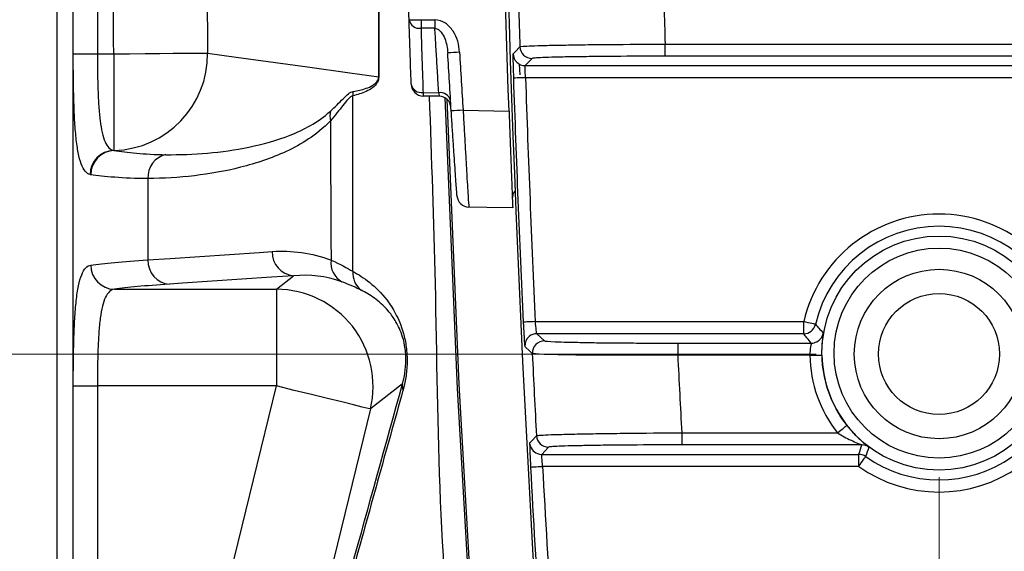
# Model space of a CAD drawing. Header units: millimetres. Extents: x 10 to 272, y 8 to 208.
# Tile 5 of 45: x 56.46 to 66.63, y 30.9 to 36.39. Entities that reach past the tile are written whole.
import ezdxf

# ---------------------------------------------------------------- set-up
doc = ezdxf.new("R2010")
doc.units = ezdxf.units.MM
doc.styles.add('SLDTEXTSTYLE0', font='TXT', dxfattribs={"width": 0.75})
doc.dimstyles.new('SLDDIMSTYLE2', dxfattribs={"dimtxt": 1.905, "dimasz": 3, "dimexe": 0, "dimexo": 0.0625, "dimgap": 0.47625, "dimtad": 0, "dimtih": 1, "dimtoh": 1, "dimdec": 1, "dimlfac": 2, "dimrnd": 1e-09, "dimzin": 12, "dimdsep": 46, "dimtxsty": 'SLDTEXTSTYLE0', "dimsah": 1, "dimcen": 0.09, "dimadec": 0, "dimazin": 3, "dimtfac": 1, "dimtdec": 1, "dimtofl": 0, "dimtmove": 0, "dimatfit": 3, "dimfxl": 1, "dimfrac": 2, "dimtolj": 1, "dimtzin": 12, "dimarcsym": 0})

# ---------------------------------------------------------------- blocks, each defined once
blk = doc.blocks.new('_D_13')
at = {"color": 7, "linetype": 'Continuous', "lineweight": 18}
for p, q in [((65.955, 31.67), (65.955, 11.438)), ((56.844, 28.555), (56.844, 11.438)), ((51.802, 16.125), (51.221, 16.125)), ((51.221, 16.125), (51.221, 13.101)), ((55.321, 16.125), (55.901, 16.125)), ((55.901, 16.125), (55.901, 13.101)), ((65.955, 14.613), (56.844, 14.613)), ((51.221, 13.101), (51.802, 13.101)), ((55.901, 13.101), (55.321, 13.101))]:
    blk.add_line(p, q, dxfattribs=at)
for points in [[(56.844, 14.613), (59.844, 14.113), (59.844, 15.113)], [(65.955, 14.613), (62.955, 15.113), (62.955, 14.113)]]:
    blk.add_solid(points, dxfattribs=at)
at = {"color": 7, "linetype": 'Continuous', "lineweight": 18, "char_height": 1.905, "attachment_point": 1, "style": 'SLDTEXTSTYLE0'}
for s, insert in [('18.2', (45.714, 15.557)), ('.72', (51.802, 15.557))]:
    blk.add_mtext(s, dxfattribs=dict(at, insert=insert))
blk = doc.blocks.new('_D_14')
at = {"color": 7, "linetype": 'Continuous', "lineweight": 18}
for p, q in [((65.955, 31.67), (65.955, 11.438)), ((95.226, 31.67), (95.226, 11.438)), ((80.585, 16.125), (80.004, 16.125)), ((80.004, 16.125), (80.004, 13.101)), ((85.511, 16.125), (86.092, 16.125)), ((86.092, 16.125), (86.092, 13.101)), ((65.955, 14.613), (74.111, 14.613)), ((95.226, 14.613), (87.059, 14.613)), ((80.004, 13.101), (80.585, 13.101)), ((86.092, 13.101), (85.511, 13.101))]:
    blk.add_line(p, q, dxfattribs=at)
for points in [[(65.955, 14.613), (68.955, 14.113), (68.955, 15.113)], [(95.226, 14.613), (92.226, 15.113), (92.226, 14.113)]]:
    blk.add_solid(points, dxfattribs=at)
at = {"color": 7, "linetype": 'Continuous', "lineweight": 18, "char_height": 1.905, "attachment_point": 1, "style": 'SLDTEXTSTYLE0'}
for s, insert in [('58.5', (74.497, 15.557)), ('2.30', (80.585, 15.557))]:
    blk.add_mtext(s, dxfattribs=dict(at, insert=insert))
blk = doc.blocks.new('_D_16')
at = {"color": 7, "linetype": 'Continuous', "lineweight": 18}
for p, q in [((64.685, 52.211), (39.875, 52.211)), ((43.05, 52.211), (43.05, 46.408)), ((43.05, 46.021), (42.469, 46.021)), ((42.469, 46.021), (42.469, 42.996)), ((47.976, 46.021), (48.557, 46.021)), ((48.557, 46.021), (48.557, 42.996)), ((42.469, 42.996), (43.05, 42.996)), ((48.557, 42.996), (47.976, 42.996)), ((43.05, 32.94), (43.05, 42.609)), ((64.685, 32.94), (39.875, 32.94))]:
    blk.add_line(p, q, dxfattribs=at)
for points in [[(43.05, 52.211), (42.55, 49.211), (43.55, 49.211)], [(43.05, 32.94), (43.55, 35.94), (42.55, 35.94)]]:
    blk.add_solid(points, dxfattribs=at)
at = {"color": 7, "linetype": 'Continuous', "lineweight": 18, "char_height": 1.905, "attachment_point": 1, "style": 'SLDTEXTSTYLE0'}
for s, insert in [('38.5', (36.962, 45.452)), ('1.52', (43.05, 45.452))]:
    blk.add_mtext(s, dxfattribs=dict(at, insert=insert))

msp = doc.modelspace()

# ---------------------------------------------------------------- linework, layer by layer
at = {"color": 7, "linetype": 'Continuous', "lineweight": 25}
for p, q in [((56.844, 55.325), (56.844, 29.825)), ((57.014, 36.041), (57.014, 38.11)), ((57.263, 38.11), (57.263, 36.041)), ((63.127, 36.016), (63.127, 36.141)), ((63.127, 36.141), (79.493, 36.141)), ((57.014, 36.041), (57.263, 36.041)), ((57.263, 36.041), (57.431, 36.041)), ((57.431, 36.041), (57.431, 35.043)), ((79.493, 36.016), (63.127, 36.016)), ((61.62, 35.934), (61.624, 35.825)), ((61.752, 35.992), (61.681, 35.919)), ((61.681, 35.919), (80.941, 35.919)), ((80.941, 35.794), (61.685, 35.794)), ((60.626, 35.642), (60.788, 35.639)), ((61.04, 35.458), (61.514, 35.45)), ((57.785, 34.753), (57.785, 33.912)), ((59.111, 33.609), (59.289, 33.749)), ((57.439, 33.609), (59.111, 33.609)), ((59.111, 33.609), (59.111, 32.61)), ((61.786, 33.275), (64.557, 33.275)), ((64.557, 33.275), (64.557, 33.15)), ((61.802, 33.15), (61.88, 33.076)), ((64.557, 33.15), (61.802, 33.15)), ((63.257, 33.053), (63.257, 32.928)), ((63.257, 33.053), (64.636, 33.053)), ((64.622, 32.928), (63.257, 32.928)), ((57.014, 32.61), (57.263, 32.61)), ((59.111, 32.61), (57.263, 32.61)), ((57.263, 32.61), (57.263, 29.824)), ((58.322, 29.379), (59.111, 32.61)), ((60.414, 32.633), (60.082, 32.373)), ((60.082, 32.373), (59.293, 29.142)), ((63.298, 32.127), (63.298, 32.002)), ((63.298, 32.127), (64.906, 32.127)), ((61.922, 31.978), (61.852, 31.904)), ((65.157, 32.002), (63.298, 32.002)), ((61.852, 31.904), (65.125, 31.904)), ((65.125, 31.904), (65.125, 31.779)), ((65.125, 31.779), (61.861, 31.779))]:
    msp.add_line(p, q, dxfattribs=at)
at = {"color": 7, "linetype": 'Continuous', "lineweight": 25, "flags": 128}
for points in [[(60.482, 36.389), (60.485, 36.389), (60.491, 36.39), (60.503, 36.39), (60.518, 36.39), (60.537, 36.391), (60.558, 36.392), (60.581, 36.392), (60.605, 36.393)], [(60.605, 36.393), (60.624, 36.393), (60.748, 36.392)], [(60.748, 36.304), (60.624, 36.305), (60.605, 36.305)], [(61.556, 36.039), (61.56, 36.044), (61.577, 36.061), (61.627, 36.113)], [(57.431, 36.041), (57.596, 36.042), (57.757, 36.044), (57.908, 36.045), (58.047, 36.046), (58.168, 36.047), (58.27, 36.048), (58.348, 36.048), (58.401, 36.049)], [(58.401, 36.049), (58.696, 36.007), (59.432, 35.905), (59.87, 35.843), (60.168, 35.802)], [(61.685, 35.794), (61.66, 35.793), (61.637, 35.792), (61.616, 35.791), (61.597, 35.791), (61.581, 35.79), (61.57, 35.79), (61.562, 35.789), (61.56, 35.789)], [(60.793, 35.602), (60.708, 35.604), (60.626, 35.605)], [(60.851, 35.587), (60.978, 32.584), (61.171, 29.257)], [(61.19, 29.319), (60.998, 32.63), (60.874, 35.57)], [(61.552, 34.45), (61.286, 34.455), (61.099, 34.458)], [(57.785, 33.912), (58.014, 33.928), (58.932, 33.99), (59.067, 33.999)], [(59.289, 33.749), (59.06, 33.734), (58.142, 33.672), (58.007, 33.662)], [(61.786, 33.275), (61.762, 33.274), (61.739, 33.273), (61.717, 33.272), (61.698, 33.271), (61.683, 33.27), (61.671, 33.27), (61.664, 33.269), (61.661, 33.269)], [(64.679, 33.247), (64.676, 33.247), (64.669, 33.249), (64.657, 33.252), (64.642, 33.255), (64.624, 33.259), (64.603, 33.264), (64.58, 33.269), (64.557, 33.275)], [(61.755, 32.945), (61.75, 32.949), (61.732, 32.967), (61.677, 33.019)], [(64.622, 32.928), (64.646, 32.928), (64.669, 32.928), (64.69, 32.929), (64.709, 32.929), (64.725, 32.929), (64.736, 32.93), (64.744, 32.93), (64.746, 32.93)], [(60.082, 32.373), (60.058, 32.379), (59.999, 32.393), (59.907, 32.415), (59.786, 32.445), (59.64, 32.48), (59.475, 32.521), (59.296, 32.564), (59.111, 32.61)], [(64.906, 32.127), (64.925, 32.141), (64.943, 32.156), (64.96, 32.169), (64.975, 32.181), (64.987, 32.19), (64.996, 32.198), (65.002, 32.202), (65.004, 32.204)], [(61.727, 32.023), (61.732, 32.027), (61.748, 32.044), (61.797, 32.096)], [(61.809, 31.912), (61.829, 31.906), (61.852, 31.904)], [(65.125, 31.779), (65.139, 31.799), (65.152, 31.818), (65.165, 31.835), (65.176, 31.851), (65.185, 31.863), (65.191, 31.873), (65.196, 31.879), (65.197, 31.881)], [(61.737, 31.772), (61.739, 31.773), (61.747, 31.773), (61.758, 31.774), (61.774, 31.775), (61.793, 31.776), (61.814, 31.777), (61.837, 31.778), (61.861, 31.779)]]:
    msp.add_lwpolyline(points, dxfattribs=at)
at = {"color": 7, "linetype": 'Continuous', "lineweight": 25}
for centre, radius in [((65.955, 32.95), 1.209), ((65.955, 32.95), 1.084), ((65.955, 32.94), 0.875), ((65.955, 32.94), 0.625)]:
    msp.add_circle(centre, radius, dxfattribs=at)
for centre, radius, start, end in [((261.418, 42.575), 200, 176.43675, 183.56325), ((261.418, 42.575), 199.896, 181.60916, 181.85253), ((261.418, 42.575), 198.396, 181.62713, 181.85855), ((60.589, 36.414), 0.11, 192.7404, 278.1209), ((65.976, 36.349), 5.371, 179.5286, 180.4714), ((66.119, 36.348), 5.371, 179.5286, 180.4714), ((61.752, 36.117), 0.125, 181.8725, 269.9798), ((57.406, 36.037), 0.995, 271.7668, 0.6903), ((64.931, -31.834), 68.005, 93.31082, 93.4143), ((61.681, 36.044), 0.125, 181.8928, 269.9804), ((60.183, 35.92), 0.12, 262.4206, 263.1574), ((60.611, 35.75), 0.11, 192.9033, 278.2097), ((60.629, 35.73), 0.125, 181.9528, 269), ((261.418, 42.575), 199.974, 181.94468, 182.66734), ((261.418, 42.575), 199.849, 181.94468, 182.66734), ((60.158, 35.612), 0.257, 171.0207, 180.9614), ((61.372, 35.623), 0.745, 178.5956, 181.4044), ((60.805, 35.531), 0.109, 14.3454, 98.9868), ((60.79, 35.477), 0.125, 3.6256, 89), ((59.873, 35.397), 0.209, 165.5592, 193.3975), ((64.974, -26.797), 62.38, 93.61565, 93.72846), ((57.438, 34.792), 0.251, 91.6311, 179.7942), ((57.444, 34.793), 0.249, 91.6621, 180.2169), ((58.027, 34.764), 0.243, 103.5311, 182.5729), ((61.101, 34.583), 0.125, 184.0922, 269), ((61.673, 34.547), 0.125, 140.8361, 182.249), ((65.955, 32.95), 1.435, 13.0714, 166.9286), ((65.955, 32.95), 1.31, 13.0714, 166.9286), ((59.309, 33.99), 0.242, 177.9007, 265.3683), ((58.027, 33.903), 0.242, 177.9003, 265.3682), ((59.901, 33.882), 0.227, 173.1036, 239.7202), ((57.444, 33.858), 0.249, 179.7743, 268.668), ((60.139, 33.783), 0.24, 177.3394, 230.3954), ((59.109, 32.608), 1.001, 346.3926, 89.8885), ((64.557, 33.275), 0.125, 270.0154, 346.9129), ((64.636, 33.178), 0.125, 297.8809, 350.2058), ((61.802, 33.025), 0.125, 129.2731, 182.7172), ((61.802, 33.025), 0.125, 90.0206, 129.2753), ((61.88, 32.951), 0.125, 90.0218, 182.7392), ((64.636, 33.178), 0.125, 270.014, 297.8848), ((261.418, 42.575), 199.896, 182.76135, 183.00491), ((261.418, 42.575), 198.396, 182.78732, 183.01893), ((65.955, 32.95), 1.334, 180.9764, 218.1428), ((65.955, 32.95), 1.209, 180.9764, 218.1428), ((60.535, 32.61), 0.123, 169.2309, 200.1368), ((61.922, 32.103), 0.125, 183.024, 269.9807), ((61.852, 32.029), 0.125, 183.0435, 249.8509), ((73.701, 29.174), 9, 161.6899, 162.3417), ((65.157, 31.877), 0.125, 53.3716, 89.9952), ((71.838, 29.582), 7.028, 160.0717, 160.8996), ((65.125, 31.779), 0.125, 54.6794, 89.9952), ((65.955, 32.95), 1.31, 234.6737, 305.3263), ((261.418, 42.575), 199.974, 183.09669, 183.55646), ((261.418, 42.575), 199.849, 183.09669, 183.55646), ((65.955, 32.95), 1.435, 234.6737, 305.3263)]:
    msp.add_arc(centre, radius, start, end, dxfattribs=at)
for points, knots in [([(57.013, 29.825), (57.013, 29.858), (57.013, 29.892), (57.013, 29.958), (57.013, 30.058), (57.013, 30.29), (57.013, 30.755), (57.013, 31.685), (57.013, 33.544), (57.013, 37.263), (57.013, 42.575), (57.013, 47.888), (57.013, 51.607), (57.013, 53.466), (57.013, 54.396), (57.013, 54.86), (57.013, 55.093), (57.013, 55.193), (57.013, 55.259), (57.013, 55.292), (57.013, 55.325)], [0, 0, 0, 0, 0.003906, 0.003906, 0.007812, 0.015625, 0.03125, 0.0625, 0.125, 0.25, 0.5, 0.75, 0.875, 0.9375, 0.96875, 0.984375, 0.992187, 0.996094, 0.996094, 1, 1, 1, 1]), ([(60.482, 36.389), (60.473, 36.689), (60.464, 36.989), (60.456, 37.288), (60.449, 37.586), (60.441, 37.883), (60.435, 38.181)], [0, 0, 0, 0, 0.00179853, 0.00179853, 0.00179853, 0.003584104, 0.003584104, 0.003584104, 0.003584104]), ([(60.504, 35.726), (60.502, 35.781), (60.5, 35.836), (60.498, 35.89), (60.496, 35.957), (60.494, 36.023), (60.492, 36.089), (60.49, 36.155), (60.487, 36.221), (60.485, 36.287), (60.484, 36.321), (60.483, 36.355), (60.482, 36.389)], [0, 0, 0, 0, 0.000465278, 0.000465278, 0.000465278, 0.00102681, 0.00102681, 0.00102681, 0.001588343, 0.001588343, 0.001588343, 0.001876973, 0.001876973, 0.001876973, 0.001876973]), ([(60.605, 36.305), (60.606, 36.271), (60.607, 36.237), (60.608, 36.203), (60.61, 36.137), (60.612, 36.071), (60.614, 36.004), (60.617, 35.938), (60.619, 35.872), (60.621, 35.806), (60.623, 35.751), (60.625, 35.697), (60.626, 35.642)], [0, 0, 0, 0, 0.000288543, 0.000288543, 0.000288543, 0.000849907, 0.000849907, 0.000849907, 0.00141127, 0.00141127, 0.00141127, 0.001876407, 0.001876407, 0.001876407, 0.001876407]), ([(61.003, 36.057), (60.999, 36.134), (60.978, 36.21), (60.915, 36.307), (60.888, 36.336), (60.825, 36.378), (60.787, 36.392), (60.748, 36.392)], [0, 0, 0, 0, 0.5, 0.5, 0.75, 0.75, 1, 1, 1, 1]), ([(60.748, 36.304), (60.762, 36.303), (60.775, 36.298), (60.796, 36.284), (60.806, 36.274), (60.83, 36.244), (60.841, 36.221), (60.869, 36.151), (60.878, 36.101), (60.881, 36.05)], [0, 0, 0, 0, 0.125, 0.125, 0.25, 0.25, 0.5, 0.5, 1, 1, 1, 1]), ([(60.788, 35.639), (60.786, 35.673), (60.784, 35.708), (60.782, 35.743), (60.778, 35.809), (60.774, 35.875), (60.77, 35.941), (60.766, 36.007), (60.762, 36.073), (60.758, 36.139), (60.755, 36.194), (60.751, 36.249), (60.748, 36.304)], [0, 0, 0, 0, 0.00029336, 0.00029336, 0.00029336, 0.000854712, 0.000854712, 0.000854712, 0.001416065, 0.001416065, 0.001416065, 0.001882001, 0.001882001, 0.001882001, 0.001882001]), ([(61.627, 36.113), (61.629, 36.115), (61.64, 36.116), (61.68, 36.12), (61.71, 36.121), (61.787, 36.124), (61.833, 36.126), (61.942, 36.129), (62.006, 36.13), (62.144, 36.132), (62.219, 36.134), (62.381, 36.136), (62.468, 36.137), (62.736, 36.139), (62.931, 36.14), (63.127, 36.141)], [0, 0, 0, 0, 0.125, 0.125, 0.25, 0.25, 0.375, 0.375, 0.5, 0.5, 0.625, 0.625, 0.75, 0.75, 1, 1, 1, 1]), ([(57.188, 34.793), (57.151, 34.802), (57.12, 34.84), (57.084, 34.936), (57.074, 34.975), (57.056, 35.065), (57.049, 35.116), (57.037, 35.229), (57.032, 35.292), (57.024, 35.425), (57.022, 35.496), (57.017, 35.645), (57.016, 35.723), (57.014, 35.88), (57.014, 35.96), (57.014, 36.041)], [0, 0, 0, 0, 0.25, 0.25, 0.375, 0.375, 0.5, 0.5, 0.625, 0.625, 0.75, 0.75, 0.875, 0.875, 1, 1, 1, 1]), ([(57.263, 36.041), (57.263, 35.977), (57.264, 35.914), (57.265, 35.79), (57.267, 35.728), (57.271, 35.61), (57.273, 35.554), (57.281, 35.447), (57.285, 35.396), (57.297, 35.305), (57.304, 35.264), (57.321, 35.191), (57.331, 35.159), (57.365, 35.081), (57.395, 35.05), (57.431, 35.043)], [0, 0, 0, 0, 0.125, 0.125, 0.25, 0.25, 0.375, 0.375, 0.5, 0.5, 0.625, 0.625, 0.75, 0.75, 1, 1, 1, 1]), ([(61.556, 36.039), (61.555, 36.038), (61.555, 36.035), (61.554, 36.005), (61.555, 35.954), (61.556, 35.908), (61.557, 35.888)], [0, 0, 0, 0, 0.179256, 0.474599, 0.770144, 1, 1, 1, 1]), ([(63.127, 36.016), (62.947, 36.016), (62.769, 36.015), (62.523, 36.014), (62.443, 36.013), (62.295, 36.011), (62.226, 36.01), (62.099, 36.008), (62.041, 36.007), (61.941, 36.004), (61.898, 36.003), (61.828, 36), (61.801, 35.998), (61.764, 35.995), (61.754, 35.994), (61.752, 35.992)], [0, 0, 0, 0, 0.25, 0.25, 0.375, 0.375, 0.5, 0.5, 0.625, 0.625, 0.75, 0.75, 0.875, 0.875, 1, 1, 1, 1]), ([(61.685, 35.794), (61.682, 35.826), (61.681, 35.858), (61.679, 35.904), (61.679, 35.918), (61.681, 35.919)], [0, 0, 0, 0, 0.5, 0.5, 1, 1, 1, 1]), ([(60.169, 35.802), (60.169, 35.79), (60.167, 35.78), (60.163, 35.765), (60.161, 35.759), (60.153, 35.743), (60.148, 35.734), (60.131, 35.713), (60.12, 35.702), (60.086, 35.675), (60.062, 35.663), (59.993, 35.631), (59.947, 35.618), (59.901, 35.608)], [0, 0, 0, 0, 0.03125, 0.03125, 0.0625, 0.0625, 0.125, 0.125, 0.25, 0.25, 0.5, 0.5, 1, 1, 1, 1]), ([(59.905, 35.652), (59.949, 35.659), (59.994, 35.669), (60.061, 35.692), (60.084, 35.702), (60.117, 35.722), (60.128, 35.73), (60.145, 35.746), (60.15, 35.753), (60.158, 35.765), (60.161, 35.77), (60.165, 35.782), (60.168, 35.791), (60.168, 35.802)], [0, 0, 0, 0, 0.5, 0.5, 0.75, 0.75, 0.875, 0.875, 0.9375, 0.9375, 0.96875, 0.96875, 1, 1, 1, 1]), ([(61.557, 35.888), (61.557, 35.883), (61.558, 35.853), (61.559, 35.818), (61.56, 35.789)], [0, 0, 0, 0, 0.1822083, 1, 1, 1, 1]), ([(59.901, 35.608), (59.886, 35.604), (59.87, 35.591), (59.836, 35.555), (59.818, 35.532), (59.76, 35.459), (59.717, 35.403), (59.669, 35.348)], [0, 0, 0, 0, 0.25, 0.25, 0.5, 0.5, 1, 1, 1, 1]), ([(59.67, 35.449), (59.718, 35.493), (59.761, 35.537), (59.839, 35.614), (59.873, 35.648), (59.905, 35.652)], [0, 0, 0, 0, 0.5, 0.5, 1, 1, 1, 1]), ([(59.9, 33.795), (59.9, 34.094), (59.901, 34.698), (59.901, 35.303), (59.901, 35.608)], [0, 0, 0, 0, 0.494761, 1, 1, 1, 1]), ([(63.214, 27.013), (63.214, 27.013), (63.208, 27.013), (63.13, 27.018), (62.788, 27.05), (62.201, 27.248), (61.571, 27.751), (61.135, 28.422), (60.779, 30.421), (60.791, 32.816), (60.716, 34.959), (60.693, 35.604)], [0, 0, 0, 0, 0.000003, 0.001841, 0.023931, 0.105169, 0.186993, 0.267024, 0.34349, 0.802439, 1, 1, 1, 1]), ([(57.97, 34.999), (58.114, 34.998), (58.257, 35.003), (58.543, 35.028), (58.686, 35.048), (58.971, 35.107), (59.113, 35.145), (59.324, 35.229), (59.394, 35.261), (59.533, 35.34), (59.602, 35.386), (59.67, 35.449)], [0, 0, 0, 0, 0.25, 0.25, 0.5, 0.5, 0.75, 0.75, 0.875, 0.875, 1, 1, 1, 1]), ([(60.977, 34.574), (60.977, 34.574), (60.975, 34.598), (60.969, 34.685), (60.964, 34.751), (60.956, 34.872), (60.953, 34.917), (60.946, 35.013), (60.943, 35.063), (60.936, 35.169), (60.932, 35.224), (60.925, 35.336), (60.921, 35.393), (60.917, 35.451)], [0, 0, 0, 0, 0.25, 0.25, 0.5, 0.5, 0.625, 0.625, 0.75, 0.75, 0.875, 0.875, 1, 1, 1, 1]), ([(61.04, 35.458), (61.044, 35.392), (61.047, 35.328), (61.054, 35.2), (61.058, 35.137), (61.065, 35.016), (61.068, 34.958), (61.074, 34.85), (61.077, 34.798), (61.086, 34.66), (61.09, 34.585), (61.097, 34.485), (61.099, 34.458), (61.099, 34.458)], [0, 0, 0, 0, 0.125, 0.125, 0.25, 0.25, 0.375, 0.375, 0.5, 0.5, 0.75, 0.75, 1, 1, 1, 1]), ([(61.514, 35.45), (61.516, 35.384), (61.519, 35.319), (61.523, 35.192), (61.526, 35.128), (61.53, 35.007), (61.532, 34.95), (61.537, 34.841), (61.539, 34.79), (61.544, 34.651), (61.547, 34.577), (61.551, 34.477), (61.552, 34.45), (61.552, 34.45)], [0, 0, 0, 0, 0.125, 0.125, 0.25, 0.25, 0.375, 0.375, 0.5, 0.5, 0.75, 0.75, 1, 1, 1, 1]), ([(59.669, 35.348), (59.596, 35.27), (59.52, 35.212), (59.368, 35.111), (59.291, 35.069), (59.058, 34.96), (58.901, 34.909), (58.584, 34.828), (58.424, 34.801), (58.105, 34.763), (57.945, 34.754), (57.785, 34.753)], [0, 0, 0, 0, 0.125, 0.125, 0.25, 0.25, 0.5, 0.5, 0.75, 0.75, 1, 1, 1, 1]), ([(59.669, 35.348), (59.67, 35.105), (59.672, 34.626), (59.675, 34.146), (59.676, 33.91)], [0, 0, 0, 0, 0.506278, 1, 1, 1, 1]), ([(57.437, 35.042), (57.501, 35.032), (57.577, 35.023), (57.755, 35.007), (57.856, 35), (57.97, 34.999)], [0, 0, 0, 0, 0.5, 0.5, 1, 1, 1, 1]), ([(57.785, 34.753), (57.654, 34.751), (57.54, 34.758), (57.343, 34.773), (57.261, 34.783), (57.195, 34.792)], [0, 0, 0, 0, 0.5, 0.5, 1, 1, 1, 1]), ([(59.067, 33.999), (59.169, 34.006), (59.271, 34.002), (59.474, 33.974), (59.575, 33.949), (59.676, 33.91)], [0, 0, 0, 0, 0.5, 0.5, 1, 1, 1, 1]), ([(57.195, 33.859), (57.261, 33.868), (57.344, 33.877), (57.541, 33.895), (57.655, 33.904), (57.785, 33.912)], [0, 0, 0, 0, 0.5, 0.5, 1, 1, 1, 1]), ([(57.014, 32.61), (57.014, 32.775), (57.015, 32.939), (57.022, 33.164), (57.025, 33.237), (57.033, 33.371), (57.038, 33.433), (57.051, 33.547), (57.058, 33.599), (57.077, 33.688), (57.088, 33.726), (57.113, 33.788), (57.127, 33.813), (57.159, 33.846), (57.176, 33.856), (57.195, 33.859)], [0, 0, 0, 0, 0.25, 0.25, 0.375, 0.375, 0.5, 0.5, 0.625, 0.625, 0.75, 0.75, 0.875, 0.875, 1, 1, 1, 1]), ([(59.9, 33.795), (59.958, 33.763), (60.016, 33.726), (60.135, 33.63), (60.195, 33.573), (60.284, 33.456), (60.314, 33.411), (60.357, 33.329), (60.372, 33.299), (60.399, 33.232), (60.412, 33.195), (60.435, 33.111), (60.446, 33.064), (60.459, 32.961), (60.463, 32.905), (60.46, 32.796), (60.455, 32.745), (60.44, 32.65), (60.43, 32.607), (60.419, 32.568)], [0, 0, 0, 0, 0.25, 0.25, 0.5, 0.5, 0.625, 0.625, 0.6875, 0.6875, 0.75, 0.75, 0.8125, 0.8125, 0.875, 0.875, 0.9375, 0.9375, 1, 1, 1, 1]), ([(57.439, 33.609), (57.42, 33.607), (57.403, 33.599), (57.372, 33.571), (57.358, 33.552), (57.334, 33.501), (57.323, 33.47), (57.306, 33.398), (57.298, 33.356), (57.286, 33.264), (57.281, 33.214), (57.274, 33.106), (57.271, 33.048), (57.265, 32.87), (57.263, 32.74), (57.263, 32.61)], [0, 0, 0, 0, 0.125, 0.125, 0.25, 0.25, 0.375, 0.375, 0.5, 0.5, 0.625, 0.625, 0.75, 0.75, 1, 1, 1, 1]), ([(60.414, 32.633), (60.423, 32.666), (60.432, 32.702), (60.445, 32.785), (60.449, 32.833), (60.449, 32.908), (60.448, 32.934), (60.443, 32.984), (60.44, 33.007), (60.428, 33.072), (60.418, 33.108), (60.385, 33.203), (60.361, 33.248), (60.313, 33.327), (60.289, 33.359), (60.218, 33.442), (60.171, 33.483), (60.078, 33.55), (60.032, 33.577), (59.987, 33.599)], [0, 0, 0, 0, 0.0625, 0.0625, 0.125, 0.125, 0.15625, 0.15625, 0.1875, 0.1875, 0.25, 0.25, 0.375, 0.375, 0.5, 0.5, 0.75, 0.75, 1, 1, 1, 1]), ([(61.661, 33.269), (61.662, 33.252), (61.664, 33.207), (61.668, 33.139), (61.671, 33.089), (61.672, 33.075), (61.672, 33.074)], [0, 0, 0, 0, 0.226939, 0.601443, 0.975471, 1, 1, 1, 1]), ([(61.802, 33.15), (61.801, 33.151), (61.798, 33.164), (61.793, 33.21), (61.789, 33.242), (61.786, 33.275)], [0, 0, 0, 0, 0.5, 0.5, 1, 1, 1, 1]), ([(64.679, 33.247), (64.69, 33.233), (64.702, 33.22), (64.714, 33.207), (64.729, 33.19), (64.744, 33.173), (64.76, 33.156)], [0, 0, 0, 0, 0.00491733, 0.00491733, 0.00491733, 0.01116137, 0.01116137, 0.01116137, 0.01116137]), ([(64.755, 33.104), (64.755, 33.104), (64.756, 33.124), (64.76, 33.146), (64.76, 33.153), (64.76, 33.156)], [0, 0, 0, 0, 0.012103, 0.501137, 1, 1, 1, 1]), ([(61.672, 33.074), (61.673, 33.059), (61.675, 33.028), (61.677, 33.022), (61.677, 33.019)], [0, 0, 0, 0, 0.483061, 1, 1, 1, 1]), ([(61.88, 33.076), (61.883, 33.073), (61.922, 33.07), (62.027, 33.066), (62.071, 33.064), (62.172, 33.062), (62.229, 33.061), (62.356, 33.058), (62.426, 33.057), (62.575, 33.056), (62.653, 33.055), (62.819, 33.054), (62.905, 33.053), (63.079, 33.053), (63.167, 33.053), (63.257, 33.053)], [0, 0, 0, 0, 0.25, 0.25, 0.375, 0.375, 0.5, 0.5, 0.625, 0.625, 0.75, 0.75, 0.875, 0.875, 1, 1, 1, 1]), ([(64.636, 33.053), (64.621, 33.071), (64.606, 33.089), (64.591, 33.107), (64.58, 33.121), (64.568, 33.136), (64.557, 33.15)], [0, 0, 0, 0, 0.00624415, 0.00624415, 0.00624415, 0.01116156, 0.01116156, 0.01116156, 0.01116156]), ([(64.636, 33.053), (64.637, 33.052), (64.633, 33.038), (64.624, 32.992), (64.62, 32.96), (64.622, 32.928)], [0, 0, 0, 0, 0.5, 0.5, 1, 1, 1, 1]), ([(64.746, 32.93), (64.746, 32.946), (64.746, 32.987), (64.749, 33.052), (64.753, 33.086), (64.755, 33.104)], [0, 0, 0, 0, 0.235323, 0.61782, 1, 1, 1, 1]), ([(63.257, 32.928), (63.159, 32.927), (63.063, 32.927), (62.873, 32.927), (62.779, 32.927), (62.599, 32.927), (62.513, 32.928), (62.351, 32.929), (62.274, 32.929), (62.136, 32.931), (62.074, 32.932), (61.963, 32.934), (61.916, 32.935), (61.801, 32.939), (61.758, 32.942), (61.755, 32.945)], [0, 0, 0, 0, 0.125, 0.125, 0.25, 0.25, 0.375, 0.375, 0.5, 0.5, 0.625, 0.625, 0.75, 0.75, 1, 1, 1, 1]), ([(57.014, 29.824), (57.014, 29.991), (57.014, 30.158), (57.014, 30.324), (57.014, 30.991), (57.014, 31.658), (57.014, 32.324), (57.014, 32.419), (57.014, 32.515), (57.014, 32.61)], [0, 0, 0, 0, 0.001000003, 0.001000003, 0.001000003, 0.005000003, 0.005000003, 0.005000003, 0.005570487, 0.005570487, 0.005570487, 0.005570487]), ([(60.419, 32.568), (60.332, 32.255), (60.245, 31.942), (60.157, 31.627), (60.07, 31.313), (59.982, 30.998), (59.894, 30.681)], [0, 0, 0, 0, 0.002605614, 0.002605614, 0.002605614, 0.005211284, 0.005211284, 0.005211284, 0.005211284]), ([(65.004, 32.204), (65.029, 32.174), (65.082, 32.111), (65.151, 32.045), (65.194, 32.009), (65.203, 32.001), (65.204, 32)], [0, 0, 0, 0, 0.350727, 0.746993, 0.994434, 1, 1, 1, 1]), ([(61.797, 32.096), (61.799, 32.098), (61.81, 32.1), (61.851, 32.103), (61.88, 32.104), (61.957, 32.108), (62.004, 32.109), (62.113, 32.112), (62.176, 32.114), (62.314, 32.116), (62.389, 32.118), (62.552, 32.12), (62.639, 32.121), (62.907, 32.124), (63.102, 32.126), (63.298, 32.127)], [0, 0, 0, 0, 0.125, 0.125, 0.25, 0.25, 0.375, 0.375, 0.5, 0.5, 0.625, 0.625, 0.75, 0.75, 1, 1, 1, 1]), ([(64.906, 32.127), (64.952, 32.097), (65, 32.072), (65.069, 32.039), (65.092, 32.029), (65.124, 32.015), (65.134, 32.011), (65.15, 32.005), (65.157, 32.002), (65.157, 32.002)], [0, 0, 0, 0, 0.5, 0.5, 0.75, 0.75, 0.875, 0.875, 1, 1, 1, 1]), ([(61.727, 32.023), (61.727, 32.021), (61.727, 32.018), (61.727, 31.988), (61.729, 31.937), (61.731, 31.892), (61.732, 31.872)], [0, 0, 0, 0, 0.178969, 0.474528, 0.770568, 1, 1, 1, 1]), ([(63.298, 32.002), (63.118, 32.002), (62.94, 32.001), (62.694, 31.999), (62.614, 31.999), (62.465, 31.997), (62.396, 31.996), (62.27, 31.994), (62.212, 31.992), (62.111, 31.99), (62.069, 31.989), (61.998, 31.986), (61.971, 31.984), (61.934, 31.981), (61.924, 31.98), (61.922, 31.978)], [0, 0, 0, 0, 0.25, 0.25, 0.375, 0.375, 0.5, 0.5, 0.625, 0.625, 0.75, 0.75, 0.875, 0.875, 1, 1, 1, 1]), ([(65.204, 32), (65.212, 31.994), (65.227, 31.981), (65.231, 31.977), (65.231, 31.977), (65.231, 31.977)], [0, 0, 0, 0, 0.5333237, 0.9908569, 1, 1, 1, 1]), ([(61.732, 31.872), (61.732, 31.866), (61.733, 31.837), (61.735, 31.801), (61.737, 31.772)], [0, 0, 0, 0, 0.184333, 1, 1, 1, 1]), ([(61.861, 31.779), (61.858, 31.812), (61.855, 31.844), (61.852, 31.89), (61.851, 31.904), (61.852, 31.904)], [0, 0, 0, 0, 0.5, 0.5, 1, 1, 1, 1])]:
    msp.add_open_spline(points, degree=3, knots=knots, dxfattribs=at)
for points in [[(61.514, 35.45), (61.345, 40.199), (61.345, 44.952), (61.514, 49.7)], [(60.168, 38.365), (60.168, 37.51), (60.169, 36.656), (60.169, 35.802)], [(60.168, 35.802), (60.168, 36.656), (60.168, 37.51), (60.168, 38.365)], [(57.431, 36.041), (57.426, 36.731), (57.421, 37.42), (57.417, 38.11)], [(58.387, 38.115), (58.391, 37.426), (58.396, 36.738), (58.401, 36.049)], [(60.917, 35.451), (60.905, 35.65), (60.893, 35.85), (60.881, 36.05)], [(61.003, 36.057), (61.015, 35.858), (61.027, 35.658), (61.04, 35.458)], [(60.788, 35.639), (60.791, 35.616), (60.793, 35.602), (60.793, 35.602)], [(57.431, 35.043), (57.433, 35.042), (57.435, 35.042), (57.437, 35.042)], [(57.195, 34.792), (57.193, 34.792), (57.19, 34.793), (57.188, 34.793)], [(59.676, 33.91), (59.77, 33.87), (59.844, 33.827), (59.9, 33.795)], [(59.787, 33.686), (59.622, 33.746), (59.455, 33.763), (59.289, 33.749)], [(58.007, 33.662), (57.755, 33.645), (57.566, 33.628), (57.439, 33.609)], [(59.987, 33.599), (59.937, 33.623), (59.871, 33.656), (59.787, 33.686)], [(59.89, 30.741), (60.066, 31.376), (60.24, 32.006), (60.414, 32.633)]]:
    msp.add_open_spline(points, degree=3, dxfattribs=at)

# ---------------------------------------------------------------- dimensions: what is measured, and where the dimension line sits
at = {"color": 7, "linetype": 'Continuous', "lineweight": 18}
dim = msp.add_linear_dim(base=(43.05, 52.211), p1=(65.955, 32.94), p2=(65.955, 52.211), angle=90, dimstyle='SLDDIMSTYLE2', dxfattribs=at)
dim.commit()
dim.dimension.update_dxf_attribs({"geometry": '_D_16', "text_midpoint": (43.05, 44.508), "dimtype": 160})
for base, p2, picture, middle in [((56.844, 14.613), (56.844, 29.825), '_D_13', (51.098, 14.613)), ((95.226, 14.613), (95.226, 32.94), '_D_14', (80.585, 14.613))]:
    dim = msp.add_linear_dim(base=base, p1=(65.955, 32.94), p2=p2, dimstyle='SLDDIMSTYLE2', dxfattribs=at)
    dim.commit()
    dim.dimension.update_dxf_attribs({"geometry": picture, "text_midpoint": middle, "dimtype": 160})

doc.saveas('drawing.dxf')
